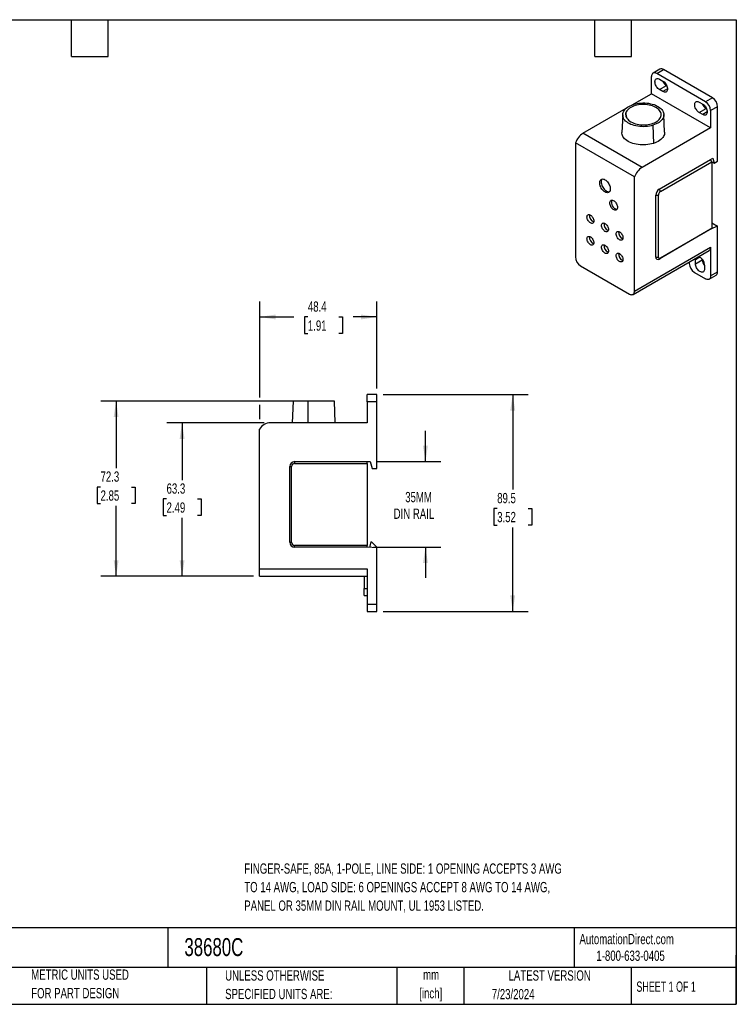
# Model space of a CAD drawing. Header units: millimetres. Extents: x 13 to 546, y 13 to 419.
# Tile 2 of 2: x 250 to 546, y 13 to 419. Entities that reach past the tile are written whole.
import ezdxf

# ---------------------------------------------------------------- set-up
doc = ezdxf.new("R2010")
doc.units = ezdxf.units.MM
doc.header["$LTSCALE"] = 2
doc.layers.add('DIMENSIONS', color=140, linetype='Continuous', lineweight=25)
doc.layers.add('TEXT', color=140, linetype='Continuous', lineweight=25)
doc.styles.add('SLDTEXTSTYLE0', font='TXT', dxfattribs={"width": 0.7})
doc.styles.add('SLDTEXTSTYLE1', font='TXT', dxfattribs={"width": 0.65})
doc.dimstyles.new('SLDDIMSTYLE0', dxfattribs={"dimtxt": 4.316016, "dimasz": 6.604, "dimexe": 0, "dimexo": 0.0625, "dimgap": 1.079004, "dimtad": 0, "dimtih": 1, "dimtoh": 1, "dimrnd": 1e-09, "dimzin": 12, "dimdsep": 46, "dimtxsty": 'SLDTEXTSTYLE0', "dimsah": 1, "dimcen": 0.09, "dimadec": 0, "dimazin": 3, "dimtfac": 1, "dimtofl": 0, "dimtmove": 0, "dimatfit": 3, "dimfxl": 0, "dimfrac": 2, "dimtolj": 1, "dimtzin": 12, "dimarcsym": 0})
doc.dimstyles.new('SLDDIMSTYLE1', dxfattribs={"dimtxt": 4.316016, "dimasz": 6.604, "dimexe": 0, "dimexo": 0.0625, "dimgap": 1.079004, "dimtad": 0, "dimtih": 1, "dimtoh": 1, "dimrnd": 1e-09, "dimzin": 12, "dimdsep": 46, "dimtxsty": 'SLDTEXTSTYLE0', "dimsah": 1, "dimcen": 0.09, "dimadec": 0, "dimazin": 3, "dimtfac": 1, "dimtmove": 0, "dimatfit": 0, "dimfxl": 0, "dimfrac": 2, "dimtolj": 1, "dimtzin": 12, "dimarcsym": 0})

# ---------------------------------------------------------------- blocks, each defined once
blk = doc.blocks.new('_D_4')
at = {"layer": 'DIMENSIONS'}
for p, q in [((417.86, 236.69), (417.86, 249.39)), ((397.6, 236.69), (424.21, 236.69)), ((396.4, 201.39), (424.21, 201.39)), ((417.86, 201.39), (417.86, 188.69))]:
    blk.add_line(p, q, dxfattribs=at)
for points in [[(417.86, 236.69), (418.87, 243.3), (416.84, 243.3)], [(417.86, 201.39), (416.84, 194.79), (418.87, 194.79)]]:
    blk.add_solid(points, dxfattribs=at)
at = {"layer": 'DIMENSIONS', "char_height": 4.233, "attachment_point": 1, "style": 'SLDTEXTSTYLE0'}
for s, insert in [('35MM', (409.51, 224.17)), ('DIN RAIL', (404.73, 217.31))]:
    blk.add_mtext(s, dxfattribs=dict(at, insert=insert))
blk = doc.blocks.new('_D_5')
at = {"layer": 'DIMENSIONS'}
for p, q in [((400.4, 264.39), (460.21, 264.39)), ((453.86, 264.39), (453.86, 225.16)), ((447.45, 217.34), (446, 217.34)), ((446, 217.34), (446, 210.48)), ((460.27, 217.34), (461.72, 217.34)), ((461.72, 217.34), (461.72, 210.48)), ((446, 210.48), (447.45, 210.48)), ((453.86, 174.89), (453.86, 209.51)), ((461.72, 210.48), (460.27, 210.48)), ((400.4, 174.89), (460.21, 174.89))]:
    blk.add_line(p, q, dxfattribs=at)
for points in [[(453.86, 264.39), (452.84, 257.79), (454.87, 257.79)], [(453.86, 174.89), (454.87, 181.5), (452.84, 181.5)]]:
    blk.add_solid(points, dxfattribs=at)
at = {"layer": 'DIMENSIONS', "char_height": 4.233, "attachment_point": 1, "style": 'SLDTEXTSTYLE0'}
for s, insert in [('89.5', (447.45, 223.76)), ('3.52', (447.45, 215.93))]:
    blk.add_mtext(s, dxfattribs=dict(at, insert=insert))
blk = doc.blocks.new('_D_6')
at = {"layer": 'DIMENSIONS'}
for p, q in [((351.32, 252.69), (311.11, 252.69)), ((317.46, 252.69), (317.46, 229.1)), ((311.05, 221.27), (309.6, 221.27)), ((309.6, 221.27), (309.6, 214.41)), ((323.87, 221.27), (325.32, 221.27)), ((325.32, 221.27), (325.32, 214.41)), ((309.6, 214.41), (311.05, 214.41)), ((317.46, 189.39), (317.46, 213.45)), ((325.32, 214.41), (323.87, 214.41)), ((346.92, 189.39), (311.11, 189.39))]:
    blk.add_line(p, q, dxfattribs=at)
for points in [[(317.46, 252.69), (316.44, 246.09), (318.47, 246.09)], [(317.46, 189.39), (318.47, 196), (316.44, 196)]]:
    blk.add_solid(points, dxfattribs=at)
at = {"layer": 'DIMENSIONS', "char_height": 4.233, "attachment_point": 1, "style": 'SLDTEXTSTYLE0'}
for s, insert in [('63.3', (311.05, 227.7)), ('2.49', (311.05, 219.87))]:
    blk.add_mtext(s, dxfattribs=dict(at, insert=insert))
blk = doc.blocks.new('_D_7')
at = {"layer": 'DIMENSIONS'}
for p, q in [((349.46, 263.22), (349.46, 302.74)), ((397.86, 266.93), (397.86, 302.74)), ((349.46, 296.39), (363.5, 296.39)), ((369.35, 296.39), (367.9, 296.39)), ((367.9, 296.39), (367.9, 289.53)), ((382.17, 296.39), (383.62, 296.39)), ((383.62, 296.39), (383.62, 289.53)), ((397.86, 296.39), (388.02, 296.39)), ((367.9, 289.53), (369.35, 289.53)), ((383.62, 289.53), (382.17, 289.53)), ((349.46, 254.22), (349.46, 260.17))]:
    blk.add_line(p, q, dxfattribs=at)
for points in [[(349.46, 296.39), (356.06, 295.38), (356.06, 297.41)], [(397.86, 296.39), (391.25, 297.41), (391.25, 295.38)]]:
    blk.add_solid(points, dxfattribs=at)
at = {"layer": 'DIMENSIONS', "char_height": 4.233, "attachment_point": 1, "style": 'SLDTEXTSTYLE0'}
for s, insert in [('48.4', (369.35, 302.81)), ('1.91', (369.35, 294.99))]:
    blk.add_mtext(s, dxfattribs=dict(at, insert=insert))
blk = doc.blocks.new('_D_8')
at = {"layer": 'DIMENSIONS'}
for p, q in [((365.1, 261.69), (283.88, 261.69)), ((290.23, 261.69), (290.23, 234.04)), ((283.82, 226.21), (282.37, 226.21)), ((282.37, 226.21), (282.37, 219.35)), ((296.65, 226.21), (298.09, 226.21)), ((298.09, 226.21), (298.09, 219.35)), ((282.37, 219.35), (283.82, 219.35)), ((290.23, 189.39), (290.23, 218.39)), ((298.09, 219.35), (296.65, 219.35)), ((346.92, 189.39), (283.88, 189.39))]:
    blk.add_line(p, q, dxfattribs=at)
for points in [[(290.23, 261.69), (289.22, 255.09), (291.25, 255.09)], [(290.23, 189.39), (291.25, 196), (289.22, 196)]]:
    blk.add_solid(points, dxfattribs=at)
at = {"layer": 'DIMENSIONS', "char_height": 4.233, "attachment_point": 1, "style": 'SLDTEXTSTYLE0'}
for s, insert in [('72.3', (283.82, 232.63)), ('2.85', (283.82, 224.81))]:
    blk.add_mtext(s, dxfattribs=dict(at, insert=insert))

msp = doc.modelspace()

# ---------------------------------------------------------------- linework, layer by layer
for p, q in [((514.576, 398.653), (511.747, 397.02)), ((513.247, 396.872), (516.076, 398.504)), ((536.228, 386.871), (516.076, 398.504)), ((511.126, 388.543), (511.126, 395.647)), ((533.4, 385.238), (513.247, 396.872)), ((514.414, 394.565), (515.828, 393.749)), ((514.414, 390.237), (517.242, 391.87)), ((515.828, 389.421), (514.414, 390.237)), ((517.702, 390.503), (515.828, 389.421)), ((517.441, 391.755), (517.242, 391.87)), ((503.184, 383.958), (511.126, 388.543)), ((535.521, 374.46), (511.126, 388.543)), ((536.228, 386.871), (533.4, 385.238)), ((482.842, 372.214), (500.685, 382.515)), ((530.819, 385.095), (532.233, 384.278)), ((530.819, 380.767), (533.647, 382.4)), ((533.846, 382.285), (533.647, 382.4)), ((538.35, 383.196), (535.521, 381.564)), ((538.35, 360.741), (538.35, 383.196)), ((499.227, 379.887), (498.913, 372.542)), ((500.551, 380.602), (500.696, 378.932)), ((500.697, 378.931), (500.552, 380.602)), ((516.515, 372.645), (516.2, 379.99)), ((532.233, 379.951), (530.819, 380.767)), ((534.107, 381.032), (532.233, 379.951)), ((535.521, 381.564), (535.521, 374.46)), ((535.521, 374.46), (507.237, 358.131)), ((511.722, 375.568), (511.874, 368.06)), ((507.237, 358.131), (482.842, 372.214)), ((504.126, 354.192), (479.73, 368.275)), ((479.73, 368.275), (479.73, 321.181)), ((535.521, 361.395), (536.37, 361.885)), ((536.37, 361.885), (536.935, 359.925)), ((514.308, 349.149), (535.521, 361.395)), ((514.838, 348.23), (536.051, 360.476)), ((536.051, 360.476), (535.521, 361.395)), ((536.051, 360.476), (536.051, 332.877)), ((536.051, 360.435), (536.935, 359.925)), ((536.935, 359.925), (538.35, 360.741)), ((504.126, 307.098), (504.126, 354.192)), ((512.894, 321.142), (512.894, 346.699)), ((512.894, 346.699), (513.954, 346.699)), ((513.954, 321.142), (513.954, 346.699)), ((514.308, 349.149), (514.838, 348.23)), ((538.35, 333.918), (535.521, 332.571)), ((536.051, 335.245), (538.35, 333.918)), ((538.35, 315.015), (538.35, 333.918)), ((535.521, 332.571), (514.308, 320.325)), ((536.051, 332.877), (514.838, 320.631)), ((535.521, 332.571), (536.051, 332.877)), ((504.126, 307.098), (535.521, 325.222)), ((535.521, 325.222), (535.521, 313.382)), ((503.504, 305.724), (534.9, 323.849)), ((512.894, 321.142), (513.954, 321.142)), ((531.102, 321.078), (529.228, 319.996)), ((481.852, 317.507), (502.004, 305.873)), ((514.308, 320.325), (514.838, 320.631)), ((526.682, 319.105), (526.682, 318.485)), ((529.228, 318.363), (529.228, 319.996)), ((529.228, 318.363), (532.056, 319.995)), ((532.056, 319.995), (532.056, 320.225)), ((532.976, 317.832), (532.976, 316.199)), ((528.804, 314.811), (533.4, 312.157)), ((534.9, 312.009), (537.728, 313.642)), ((535.521, 313.382), (538.35, 315.015)), ((397.858, 264.391), (393.858, 264.391)), ((393.858, 261.391), (393.858, 264.391)), ((397.858, 261.391), (397.858, 264.391)), ((363.242, 261.691), (362.928, 252.691)), ((369.386, 261.691), (363.242, 261.691)), ((369.386, 261.691), (369.299, 252.691)), ((380.294, 261.691), (369.386, 261.691)), ((380.608, 252.691), (380.294, 261.691)), ((393.858, 261.391), (393.858, 252.691)), ((397.858, 261.391), (393.858, 261.391)), ((397.858, 233.891), (397.858, 261.391)), ((393.858, 252.691), (353.858, 252.691)), ((349.458, 192.391), (349.458, 250.066)), ((363.858, 236.691), (393.858, 236.691)), ((363.858, 236.691), (363.858, 235.941)), ((363.858, 235.941), (393.858, 235.941)), ((393.858, 235.941), (393.858, 236.691)), ((393.858, 236.691), (395.058, 236.691)), ((393.858, 235.941), (393.858, 202.141)), ((395.058, 236.691), (395.858, 233.891)), ((361.858, 234.691), (362.608, 234.691)), ((361.858, 203.391), (361.858, 234.691)), ((362.608, 203.391), (362.608, 234.691)), ((395.858, 233.891), (397.858, 233.891)), ((361.858, 203.391), (362.608, 203.391)), ((395.258, 203.591), (394.741, 201.314)), ((395.258, 203.591), (395.658, 203.591)), ((397.858, 201.391), (395.658, 203.591)), ((393.858, 202.141), (363.858, 202.141)), ((363.858, 201.391), (363.858, 202.141)), ((393.858, 201.391), (363.858, 201.391)), ((393.858, 201.391), (393.858, 202.141)), ((397.858, 201.041), (393.858, 201.391)), ((397.858, 201.041), (397.858, 201.391)), ((397.858, 177.891), (397.858, 201.041)), ((349.458, 192.391), (393.858, 192.391)), ((349.458, 189.391), (349.458, 192.391)), ((393.858, 192.391), (393.858, 177.891)), ((349.458, 189.391), (393.858, 189.391)), ((392.558, 189.391), (392.558, 184.391)), ((392.558, 181.391), (392.558, 184.391)), ((392.558, 184.391), (393.858, 184.391)), ((392.558, 181.391), (393.858, 181.391)), ((393.858, 177.891), (397.858, 177.891)), ((393.858, 177.891), (393.858, 174.891)), ((393.858, 174.891), (397.858, 174.891)), ((397.858, 174.891), (397.858, 177.891))]:
    msp.add_line(p, q)
at = {"flags": 128}
for points in [[(513.247, 396.872), (512.915, 397.033), (512.592, 397.13), (512.284, 397.161), (512, 397.124), (511.747, 397.02), (511.531, 396.853), (511.357, 396.625), (511.23, 396.344), (511.152, 396.015), (511.126, 395.647)], [(514.414, 390.237), (514.089, 390.458), (513.773, 390.738), (513.477, 391.068), (513.21, 391.439), (512.979, 391.839), (512.791, 392.256), (512.653, 392.678), (512.569, 393.091), (512.54, 393.483), (512.569, 393.842), (512.653, 394.158), (512.791, 394.42), (512.979, 394.621), (513.21, 394.754), (513.477, 394.816), (513.773, 394.804), (514.089, 394.72), (514.414, 394.565)], [(515.828, 393.749), (516.154, 393.528), (516.469, 393.248), (516.765, 392.918), (517.033, 392.547), (517.264, 392.147), (517.451, 391.73), (517.589, 391.308), (517.674, 390.895), (517.702, 390.503), (517.674, 390.144), (517.589, 389.828), (517.451, 389.566), (517.264, 389.365), (517.033, 389.232), (516.765, 389.17), (516.469, 389.181), (516.154, 389.266), (515.828, 389.421)], [(511.722, 375.568), (511.003, 375.358), (510.251, 375.189), (509.475, 375.062), (508.682, 374.979), (507.878, 374.941), (507.071, 374.947), (506.27, 374.998), (505.48, 375.094), (504.711, 375.233), (503.968, 375.414), (503.258, 375.636), (502.589, 375.896), (501.967, 376.192), (501.397, 376.521), (500.884, 376.88), (500.433, 377.267), (500.05, 377.676), (499.736, 378.105), (499.495, 378.549), (499.329, 379.005), (499.241, 379.468), (499.229, 379.933), (499.296, 380.397), (499.44, 380.856), (499.659, 381.304), (499.952, 381.737), (500.316, 382.153)], [(500.316, 382.153), (500.729, 382.554), (501.206, 382.93), (501.743, 383.278), (502.336, 383.595), (502.978, 383.878), (503.664, 384.124), (504.388, 384.332), (505.143, 384.498), (505.922, 384.621), (506.718, 384.701), (507.523, 384.737), (508.331, 384.728), (509.133, 384.675), (509.923, 384.578), (510.694, 384.437), (511.437, 384.254), (512.147, 384.032), (512.816, 383.771), (513.44, 383.474), (514.011, 383.144), (514.525, 382.784), (514.977, 382.398), (515.363, 381.988), (515.679, 381.559), (515.923, 381.114), (516.092, 380.658), (516.184, 380.195), (516.199, 379.729), (516.137, 379.264), (515.999, 378.804), (515.784, 378.354), (515.496, 377.919), (515.138, 377.501), (514.711, 377.105), (514.222, 376.734), (513.672, 376.392), (513.069, 376.082), (512.417, 375.806), (511.722, 375.568)], [(509.02, 375.702), (509.745, 375.797), (510.45, 375.934), (511.127, 376.111), (511.77, 376.327), (512.371, 376.58), (512.925, 376.866), (513.426, 377.183), (513.869, 377.528), (514.249, 377.897), (514.561, 378.287), (514.804, 378.693), (514.975, 379.11), (515.071, 379.536), (515.092, 379.965), (515.037, 380.393), (514.908, 380.816), (514.705, 381.229), (514.43, 381.628), (514.087, 382.009), (513.679, 382.368), (513.21, 382.701), (512.685, 383.005), (512.109, 383.276), (511.488, 383.513), (510.829, 383.712), (510.139, 383.871), (509.424, 383.989), (508.692, 384.065), (507.95, 384.098), (507.207, 384.087), (506.469, 384.032), (505.745, 383.935), (505.042, 383.795), (504.366, 383.616), (503.726, 383.397), (503.127, 383.143), (502.576, 382.854), (502.079, 382.535), (501.64, 382.189), (501.265, 381.818), (500.956, 381.428), (500.717, 381.021), (500.552, 380.602)], [(530.819, 380.767), (530.493, 380.988), (530.178, 381.267), (529.882, 381.598), (529.614, 381.969), (529.383, 382.369), (529.196, 382.786), (529.058, 383.207), (528.974, 383.62), (528.945, 384.013), (528.974, 384.372), (529.058, 384.687), (529.196, 384.949), (529.383, 385.15), (529.614, 385.284), (529.882, 385.346), (530.178, 385.334), (530.493, 385.25), (530.819, 385.095)], [(532.233, 384.278), (532.558, 384.057), (532.874, 383.778), (533.17, 383.447), (533.438, 383.077), (533.669, 382.677), (533.856, 382.259), (533.994, 381.838), (534.078, 381.425), (534.107, 381.033), (534.078, 380.673), (533.994, 380.358), (533.856, 380.096), (533.669, 379.895), (533.438, 379.761), (533.17, 379.7), (532.874, 379.711), (532.558, 379.796), (532.233, 379.951)], [(500.551, 380.602), (500.478, 380.158), (500.484, 379.712), (500.571, 379.269), (500.736, 378.833), (500.978, 378.409), (501.295, 378.002), (501.682, 377.617), (502.137, 377.256), (502.654, 376.924), (503.227, 376.625), (503.851, 376.362), (504.518, 376.137), (505.223, 375.954), (505.956, 375.813), (506.71, 375.717), (507.478, 375.666), (508.251, 375.661), (509.02, 375.702)], [(511.874, 368.06), (511.154, 367.849), (510.404, 367.678), (509.63, 367.548), (508.838, 367.46), (508.035, 367.414), (507.229, 367.412), (506.425, 367.453), (505.632, 367.537), (504.855, 367.663), (504.102, 367.83), (503.379, 368.037), (502.693, 368.281), (502.049, 368.562), (501.453, 368.875), (500.909, 369.22), (500.424, 369.591), (500, 369.988), (499.642, 370.405), (499.353, 370.839), (499.134, 371.288), (498.989, 371.746), (498.918, 372.21), (498.913, 372.542)], [(516.515, 372.645), (516.504, 372.243), (516.421, 371.774), (516.263, 371.311), (516.03, 370.859), (515.726, 370.421), (515.352, 370.002), (514.912, 369.605), (514.41, 369.233), (513.85, 368.89), (513.237, 368.578), (512.576, 368.301), (511.874, 368.06)], [(494.12, 349.251), (494.093, 348.871), (494.013, 348.531), (493.881, 348.24), (493.701, 348.005), (493.478, 347.832), (493.216, 347.725), (492.923, 347.686), (492.605, 347.718), (492.271, 347.818), (491.928, 347.985), (491.585, 348.214), (491.251, 348.5), (490.933, 348.835), (490.64, 349.212), (490.378, 349.621), (490.155, 350.052), (489.975, 350.495), (489.843, 350.938), (489.763, 351.37), (489.736, 351.782), (489.763, 352.162), (489.843, 352.502), (489.975, 352.793), (490.155, 353.028), (490.378, 353.201), (490.64, 353.308), (490.933, 353.346), (491.251, 353.315), (491.585, 353.214), (491.928, 353.048), (492.271, 352.818), (492.605, 352.533), (492.923, 352.197), (493.216, 351.82), (493.478, 351.411), (493.701, 350.98), (493.881, 350.538), (494.013, 350.095), (494.093, 349.662), (494.12, 349.251)], [(490.729, 353.328), (490.611, 353.16), (490.48, 352.869), (490.399, 352.53), (490.372, 352.149), (490.399, 351.738), (490.48, 351.305), (490.611, 350.862), (490.791, 350.42), (491.014, 349.989), (491.276, 349.58), (491.569, 349.203), (491.887, 348.867), (492.221, 348.582), (492.564, 348.352), (492.907, 348.186), (493.242, 348.085), (493.56, 348.054), (493.763, 348.072)], [(497.09, 341.617), (497.063, 341.295), (496.982, 341.015), (496.852, 340.787), (496.675, 340.619), (496.458, 340.515), (496.208, 340.481), (495.934, 340.517), (495.646, 340.621), (495.352, 340.79), (495.063, 341.019), (494.79, 341.3), (494.54, 341.622), (494.323, 341.976), (494.146, 342.349), (494.015, 342.728), (493.935, 343.1), (493.908, 343.453), (493.935, 343.775), (494.015, 344.055), (494.146, 344.283), (494.323, 344.451), (494.54, 344.555), (494.79, 344.589), (495.063, 344.553), (495.352, 344.449), (495.646, 344.28), (495.934, 344.051), (496.208, 343.77), (496.458, 343.448), (496.675, 343.094), (496.852, 342.721), (496.982, 342.342), (497.063, 341.97), (497.09, 341.617)], [(487.332, 336.022), (487.305, 335.719), (487.224, 335.459), (487.093, 335.253), (486.918, 335.107), (486.703, 335.027), (486.459, 335.018), (486.193, 335.078), (485.918, 335.206), (485.642, 335.396), (485.376, 335.642), (485.132, 335.934), (484.918, 336.261), (484.742, 336.61), (484.611, 336.968), (484.531, 337.321), (484.503, 337.655), (484.531, 337.958), (484.611, 338.218), (484.742, 338.425), (484.918, 338.571), (485.132, 338.65), (485.376, 338.66), (485.642, 338.6), (485.918, 338.472), (486.193, 338.281), (486.459, 338.035), (486.703, 337.743), (486.918, 337.416), (487.093, 337.067), (487.224, 336.709), (487.305, 336.357), (487.332, 336.022)], [(493.342, 332.553), (493.315, 332.25), (493.235, 331.99), (493.104, 331.783), (492.928, 331.637), (492.714, 331.558), (492.469, 331.548), (492.204, 331.608), (491.928, 331.736), (491.652, 331.927), (491.387, 332.173), (491.142, 332.465), (490.928, 332.792), (490.752, 333.141), (490.621, 333.498), (490.541, 333.851), (490.514, 334.185), (490.541, 334.488), (490.621, 334.748), (490.752, 334.955), (490.928, 335.101), (491.142, 335.18), (491.387, 335.19), (491.652, 335.13), (491.928, 335.002), (492.204, 334.811), (492.469, 334.565), (492.714, 334.273), (492.928, 333.946), (493.104, 333.597), (493.235, 333.24), (493.315, 332.887), (493.342, 332.553)], [(487.332, 327.04), (487.305, 326.737), (487.224, 326.478), (487.093, 326.271), (486.918, 326.125), (486.703, 326.045), (486.459, 326.036), (486.193, 326.096), (485.918, 326.224), (485.642, 326.414), (485.376, 326.66), (485.132, 326.952), (484.918, 327.279), (484.742, 327.628), (484.611, 327.986), (484.531, 328.339), (484.503, 328.673), (484.531, 328.976), (484.611, 329.236), (484.742, 329.443), (484.918, 329.589), (485.132, 329.668), (485.376, 329.678), (485.642, 329.618), (485.918, 329.49), (486.193, 329.299), (486.459, 329.053), (486.703, 328.761), (486.918, 328.434), (487.093, 328.085), (487.224, 327.727), (487.305, 327.375), (487.332, 327.04)], [(499.353, 329.083), (499.325, 328.78), (499.245, 328.52), (499.114, 328.313), (498.938, 328.167), (498.724, 328.088), (498.48, 328.078), (498.214, 328.138), (497.938, 328.266), (497.663, 328.457), (497.397, 328.703), (497.153, 328.995), (496.938, 329.322), (496.763, 329.671), (496.632, 330.029), (496.551, 330.381), (496.524, 330.716), (496.551, 331.019), (496.632, 331.278), (496.763, 331.485), (496.938, 331.631), (497.153, 331.711), (497.397, 331.72), (497.663, 331.66), (497.938, 331.532), (498.214, 331.342), (498.48, 331.096), (498.724, 330.804), (498.938, 330.477), (499.114, 330.128), (499.245, 329.77), (499.325, 329.417), (499.353, 329.083)], [(493.342, 323.571), (493.315, 323.268), (493.235, 323.008), (493.104, 322.801), (492.928, 322.655), (492.714, 322.576), (492.469, 322.566), (492.204, 322.626), (491.928, 322.754), (491.652, 322.945), (491.387, 323.191), (491.142, 323.483), (490.928, 323.81), (490.752, 324.159), (490.621, 324.516), (490.541, 324.869), (490.514, 325.203), (490.541, 325.506), (490.621, 325.766), (490.752, 325.973), (490.928, 326.119), (491.142, 326.198), (491.387, 326.208), (491.652, 326.148), (491.928, 326.02), (492.204, 325.829), (492.469, 325.583), (492.714, 325.291), (492.928, 324.965), (493.104, 324.616), (493.235, 324.258), (493.315, 323.905), (493.342, 323.571)], [(499.353, 320.101), (499.325, 319.798), (499.245, 319.538), (499.114, 319.331), (498.938, 319.185), (498.724, 319.106), (498.48, 319.096), (498.214, 319.156), (497.938, 319.284), (497.663, 319.475), (497.397, 319.721), (497.153, 320.013), (496.938, 320.34), (496.763, 320.689), (496.632, 321.047), (496.551, 321.399), (496.524, 321.734), (496.551, 322.037), (496.632, 322.297), (496.763, 322.503), (496.938, 322.649), (497.153, 322.729), (497.397, 322.738), (497.663, 322.678), (497.938, 322.55), (498.214, 322.36), (498.48, 322.114), (498.724, 321.822), (498.938, 321.495), (499.114, 321.146), (499.245, 320.788), (499.325, 320.435), (499.353, 320.101)], [(529.228, 319.996), (529.256, 320.355), (529.326, 320.631)], [(532.976, 316.199), (532.947, 315.84), (532.863, 315.524), (532.724, 315.262), (532.537, 315.061), (532.306, 314.928), (532.039, 314.866), (531.743, 314.878), (531.427, 314.962), (531.102, 315.117), (530.776, 315.338), (530.461, 315.618), (530.165, 315.948), (529.897, 316.319), (529.666, 316.719), (529.479, 317.136), (529.341, 317.557), (529.256, 317.97), (529.228, 318.363)], [(535.521, 313.382), (535.495, 313.014), (535.417, 312.685), (535.29, 312.404), (535.116, 312.176), (534.9, 312.009), (534.647, 311.905), (534.363, 311.868), (534.055, 311.899), (533.732, 311.996), (533.4, 312.157)], [(502.004, 305.873), (502.336, 305.712), (502.66, 305.614), (502.967, 305.584), (503.251, 305.621), (503.504, 305.724), (503.72, 305.892), (503.894, 306.119), (504.022, 306.401), (504.099, 306.73), (504.126, 307.098)]]:
    msp.add_lwpolyline(points, dxfattribs=at)
for centre, radius, start, end in [((515.198, 397.293), 1.495, 54.08226, 114.60729), ((519.416, 395.278), 4.042, 200.48836, 237.46968), ((533.777, 383.006), 4.577, 2.38686, 57.61314), ((535.821, 385.808), 4.042, 200.48836, 237.46968), ((530.948, 381.373), 4.577, 2.38686, 57.61314), ((487.004, 365.729), 7.707, 122.69325, 160.7078), ((511.4, 351.646), 7.707, 122.69325, 160.7078), ((515.964, 346.56), 3.074, 122.60548, 177.39452), ((515.873, 346.612), 1.921, 122.60548, 177.39452), ((497.363, 343.611), 2.805, 159.63063, 260.36399), ((488.29, 338.208), 2.778, 171.27954, 248.71508), ((494.3, 334.739), 2.778, 171.27954, 248.71508), ((488.29, 329.226), 2.778, 171.27954, 248.71508), ((500.311, 331.269), 2.778, 171.27954, 248.71508), ((494.3, 325.757), 2.778, 171.27954, 248.71508), ((534.058, 325.057), 1.472, 304.86125, 6.45093), ((484.303, 321.372), 4.577, 182.38686, 237.61314), ((500.311, 322.287), 2.778, 171.27954, 248.71508), ((513.756, 321.002), 0.873, 170.78596, 309.20329), ((514.493, 321.054), 0.546, 170.78596, 309.20329), ((529.207, 317.771), 3.769, 0.93356, 69.90022), ((531.255, 318.675), 4.577, 182.38686, 237.61314), ((536.095, 320.174), 4.042, 182.53148, 219.50111), ((536.887, 314.85), 1.472, 304.86125, 6.45093), ((353.858, 247.691), 5, 90, 151.64236), ((363.858, 234.691), 2, 90, 180), ((363.858, 234.691), 1.25, 90, 180), ((363.858, 203.391), 2, 180, 270), ((363.858, 203.391), 1.25, 180, 270)]:
    msp.add_arc(centre, radius, start, end)
at = {"layer": 'TEXT'}
for p, q in [((12.7, 419.1), (546.1, 419.1)), ((271.78, 403.86), (271.78, 419.1)), ((287.02, 403.86), (287.02, 419.1)), ((487.68, 403.86), (487.68, 419.1)), ((502.92, 403.86), (502.92, 419.1)), ((546.1, 419.1), (546.1, 12.7)), ((271.78, 403.86), (287.02, 403.86)), ((487.68, 403.86), (502.92, 403.86)), ((546.1, 44.252), (12.7, 44.252)), ((311.518, 44.252), (311.518, 27.94)), ((479.151, 44.252), (479.151, 27.94)), ((546.1, 12.7), (546.1, 33.02)), ((546.1, 27.94), (12.7, 27.94)), ((327.56, 27.94), (327.56, 12.7)), ((406.049, 27.94), (406.049, 12.7)), ((433.624, 27.94), (433.624, 12.7)), ((502.697, 27.94), (502.697, 12.7)), ((12.7, 12.7), (546.1, 12.7))]:
    msp.add_line(p, q, dxfattribs=at)

# ---------------------------------------------------------------- texts
for s, insert, char_height, attachment_point, style in [('FINGER-SAFE, 85A, 1-POLE, LINE SIDE: 1 OPENING ACCEPTS 3 AWG', (343.114, 70.839), 4.23333, 1, 'SLDTEXTSTYLE0'), ('TO 14 AWG, LOAD SIDE: 6 OPENINGS ACCEPT 8 AWG TO 14 AWG,', (343.114, 63.195), 4.23333, 1, 'SLDTEXTSTYLE0'), ('PANEL OR 35MM DIN RAIL MOUNT, UL 1953 LISTED.', (343.114, 55.55), 4.23333, 1, 'SLDTEXTSTYLE0'), ('AutomationDirect.com', (481.39, 41.753), 4.23333, 1, 'SLDTEXTSTYLE0'), ('38680C', (318.415, 40.03), 7.4083, 1, 'SLDTEXTSTYLE0'), ('1-800-633-0405', (488.383, 34.874), 4.23333, 1, 'SLDTEXTSTYLE0'), ('METRIC UNITS USED', (255.209, 27.072), 4.23333, 1, 'SLDTEXTSTYLE0'), ('UNLESS OTHERWISE', (335.216, 26.723), 4.23333, 1, 'SLDTEXTSTYLE0'), ('mm', (420.198, 27.038), 4.2333, 2, 'SLDTEXTSTYLE0'), ('LATEST VERSION', (469.104, 26.728), 4.23333, 2, 'SLDTEXTSTYLE0'), ('SHEET 1 OF 1', (504.883, 22.103), 4.23333, 1, 'SLDTEXTSTYLE1'), ('FOR PART DESIGN', (255.209, 19.428), 4.23333, 1, 'SLDTEXTSTYLE0'), ('SPECIFIED UNITS ARE:', (335.216, 19.078), 4.23333, 1, 'SLDTEXTSTYLE0'), ('[inch]', (420.03, 19.394), 4.2333, 2, 'SLDTEXTSTYLE0'), ('7/23/2024', (445.226, 19.017), 4.2333, 1, 'SLDTEXTSTYLE0')]:
    msp.add_mtext(s, dxfattribs=dict(at, insert=insert, char_height=char_height, attachment_point=attachment_point, style=style))

# ---------------------------------------------------------------- dimensions: what is measured, and where the dimension line sits
at = {"layer": 'DIMENSIONS'}
dim = msp.add_linear_dim(base=(349.458, 296.391), p1=(397.858, 264.391), p2=(349.458, 250.066), dimstyle='SLDDIMSTYLE0', dxfattribs=at)
dim.commit()
dim.dimension.update_dxf_attribs({"geometry": '_D_7', "text_midpoint": (375.758, 296.391), "dimtype": 160})
for base, p1, p2, picture, middle in [((453.858, 174.891), (397.858, 264.391), (397.858, 174.891), '_D_5', (453.858, 217.336)), ((290.233, 189.391), (367.64, 261.691), (349.458, 189.391), '_D_8', (290.233, 226.211)), ((317.458, 252.691), (349.458, 189.391), (353.858, 252.691), '_D_6', (317.458, 221.273))]:
    dim = msp.add_linear_dim(base=base, p1=p1, p2=p2, angle=90, dimstyle='SLDDIMSTYLE0', dxfattribs=at)
    dim.commit()
    dim.dimension.update_dxf_attribs({"geometry": picture, "text_midpoint": middle, "dimtype": 160})
dim = msp.add_linear_dim(base=(417.858, 201.391), p1=(395.058, 236.691), p2=(393.858, 201.391), angle=90, text='35MM\\PDIN RAIL', dimstyle='SLDDIMSTYLE1', dxfattribs=at)
dim.commit()
dim.dimension.update_dxf_attribs({"geometry": '_D_4', "text_midpoint": (417.858, 218.711), "dimtype": 160})

doc.saveas('drawing.dxf')
